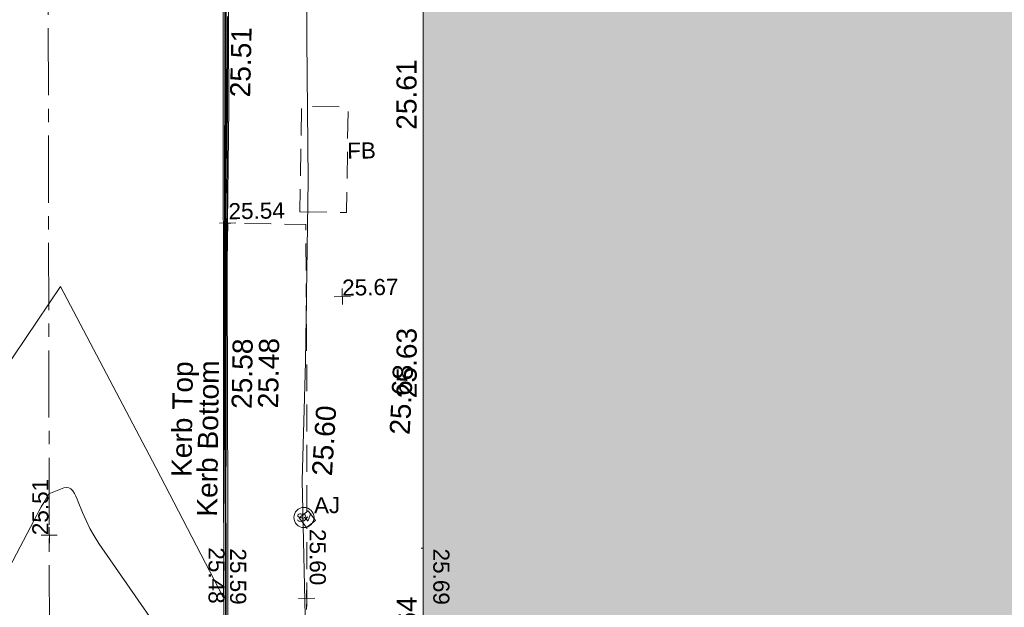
# Model space of a CAD drawing. Header units: millimetres. Extents: x -290717 to 520720, y -88450 to 287762.
# Tile 151 of 197: x -212884 to -194533, y 135136 to 146079. Entities that reach past the tile are written whole.
import ezdxf

# ---------------------------------------------------------------- set-up
doc = ezdxf.new("R2010")
doc.units = ezdxf.units.MM
for name, pattern in [('IMPORT-CENTER _6_', [2000, 1250, -250, 250, -250]), ('IMPORT-DASHED _2_', [750, 500, -250]), ('IMPORT-UG_ELEC_STREET LIGHTING_QLB2 _2_', [2700, 1500, -300, 0, -250, 150, -300, 0, -200])]:
    doc.linetypes.add(name, pattern=pattern)
for name, color, linetype, lineweight, true_color in [('00_TOPO_FOOTPATH', 7, 'Continuous', 9, 0xa50000), ('00_TOPO_KERB_BOTTOM', 1, 'Continuous', 9, 0xff0000), ('00_TOPO_KERB_TOP', 7, 'Continuous', 9, 0xa500a5), ('00_TOPO_SERV_STOP_VALVE', 7, 'Continuous', 9, 0x666666), ('00_UAV_BUILDING_OUTLINE', 5, 'Continuous', 9, 0x0000ff), ('01_DTM_CONTOUR_MNR', 7, 'Continuous', 9, 0xa5a552), ('12333-PUM-2D-U-0001-C01 - Rev2_REVIT IMPORT_dwg', 7, 'Continuous', 9, 0x767676), ('A_RHA_Line', 7, 'Continuous', 9, 0x00a600), ('ARMSTRONG_JUNCTION', 7, 'Continuous', 9, 0xa55200), ('ARMSTRONG_JUNCTION_TXT', 7, 'Continuous', 9, 0xa55200), ('CONTOURS_MINOR', 7, 'Continuous', 9, 0x00a5a5), ('FLOWER_BED', 40, 'IMPORT-DASHED _2_', 9, 0xffbf00), ('FLOWER_BED_TXT', 40, 'Continuous', 9, 0xffbf00), ('KERB_BOTTOM', 7, 'Continuous', 9, 0x0000a5), ('KERB_BOTTOM_LVL', 7, 'Continuous', 9, 0x0000a5), ('KERB_TOP', 2, 'Continuous', 9, 0xffff00), ('KERB_TOP_LVL', 2, 'Continuous', 9, 0xffff00), ('ROAD_CROWNLINE', 7, 'IMPORT-CENTER _6_', 9, 0xa500a5), ('ROAD_CROWNLINE_LVL', 7, 'Continuous', 9, 0xa500a5), ('SPOT_HEIGHTS_LVL', 7, 'Continuous', 9, 0x00a500)]:
    doc.layers.add(name, color=color, linetype=linetype, lineweight=lineweight, true_color=true_color)
for name, color, linetype, lineweight in [('A_RHA_Detail', 7, 'Continuous', 9), ('CHANGE_OF_SURFACE', 7, 'IMPORT-DASHED _2_', 9), ('CHANGE_OF_SURFACE_LVL', 7, 'Continuous', 9), ('GEN-TEXT', 7, 'Continuous', 9)]:
    doc.layers.add(name, color=color, linetype=linetype, lineweight=lineweight)
doc.styles.add('Arial_3', font='arial.ttf', dxfattribs={"height": 300})
doc.styles.add('Swis721 Lt BT', font='swissl.ttf', dxfattribs={"height": 400})
doc.styles.add('Swis721 Lt BT_2', font='swissl.ttf', dxfattribs={"height": 375})

# ---------------------------------------------------------------- blocks, each defined once
blk = doc.blocks.new('12333-PUM-2D-U-0001-C01 - Rev2_REVIT IMPORT_dwg_MSL_Sluice_Valve_SYM-2077246-Site Location Plan Existing')
at = {"layer": '00_TOPO_SERV_STOP_VALVE', "color": 254, "true_color": 0xcccccc}
blk.add_circle((0, 0), 500, dxfattribs=at)
at = {"layer": '00_TOPO_SERV_STOP_VALVE', "insert": (0, 199), "char_height": 400, "width": 785.11, "attachment_point": 2, "line_spacing_factor": 1.005062, "style": 'Swis721 Lt BT'}
blk.add_mtext('SV', dxfattribs=at)
blk = doc.blocks.new('12333-PUM-2D-U-0001-C01 - Rev2_REVIT IMPORT_dwg_MGS62954_T2_Galway_ITM_3d_Rev1-2077680-Site Location Plan Existing')
at = {"layer": '00_TOPO_FOOTPATH', "color": 254, "true_color": 0xcccccc, "flags": 128}
blk.add_lwpolyline([(533697065, 725708028), (533697002, 725704734), (533696983, 725702114), (533696874, 725698723), (533696771, 725696519), (533696787, 725693159), (533696714, 725689608), (533696588, 725685275), (533696568, 725681646), (533696524, 725679141), (533696438, 725676039), (533696400, 725673539)], dxfattribs=at)
at = {"layer": '00_TOPO_KERB_BOTTOM', "color": 254, "true_color": 0xcccccc, "flags": 128}
blk.add_lwpolyline([(533695500, 725708174), (533695451, 725705384), (533695409, 725702843), (533695364, 725699926), (533695317, 725697160), (533695273, 725694358), (533695237, 725692164), (533695193, 725690121), (533695138, 725687448), (533695096, 725685243), (533695040, 725682670), (533694981, 725679619), (533694934, 725676973), (533694911, 725675533)], dxfattribs=at)
at = {"layer": '00_TOPO_KERB_TOP', "color": 254, "true_color": 0xcccccc, "flags": 128}
blk.add_lwpolyline([(533695545, 725708173), (533695495, 725705383), (533695452, 725702842), (533695407, 725699925), (533695361, 725697159), (533695316, 725694358), (533695280, 725692164), (533695236, 725690120), (533695181, 725687447), (533695139, 725685242), (533695084, 725682669), (533695024, 725679618), (533694977, 725676972), (533694967, 725676312), (533694954, 725675532)], dxfattribs=at)
at = {"layer": '01_DTM_CONTOUR_MNR', "color": 254, "true_color": 0xcccccc, "flags": 128}
blk.add_lwpolyline([(533690320, 725697340), (533692330, 725700210), (533694052, 725696813), (533695270, 725694360), (533695320, 725696693), (533695328, 725697160), (533695360, 725698914), (533695380, 725699930), (533695410, 725701329), (533695436, 725702840), (533695450, 725703485), (533695486, 725705380)], dxfattribs=at)
at = {"xscale": 0.375, "yscale": 0.375, "zscale": 0.375}
blk.add_blockref('12333-PUM-2D-U-0001-C01 - Rev2_REVIT IMPORT_dwg_MSL_Sluice_Valve_SYM-2077246-Site Location Plan Existing', (533696793, 725695832), dxfattribs=at)
at = {"layer": '00_TOPO_FOOTPATH', "color": 251, "true_color": 0x666666, "char_height": 375, "width": 1495.9, "attachment_point": 1, "line_spacing_factor": 1.005062, "style": 'Swis721 Lt BT_2'}
for s, insert, rotation in [('25.68', (533698415, 725697355), 86.0971), ('25.60', (533696954, 725696618), 85.3679)]:
    blk.add_mtext(s, dxfattribs=dict(at, insert=insert, rotation=rotation))
at = {"layer": '00_TOPO_KERB_BOTTOM', "color": 251, "true_color": 0x666666, "char_height": 375, "attachment_point": 1, "line_spacing_factor": 1.005062, "style": 'Swis721 Lt BT_2'}
for s, insert, width, rotation in [('25.48', (533695971, 725697883), 1495.9, 88.0507), ('Kerb Bottom', (533694798, 725695884), 3414.46, 88.2676)]:
    blk.add_mtext(s, dxfattribs=dict(at, insert=insert, width=width, rotation=rotation))
at = {"layer": '00_TOPO_KERB_TOP', "color": 251, "true_color": 0x666666, "char_height": 375, "attachment_point": 1, "line_spacing_factor": 1.005062, "style": 'Swis721 Lt BT_2'}
for s, insert, width, rotation in [('25.51', (533695551, 725703684), 1495.9, 87.708), ('25.58', (533695479, 725697881), 1495.9, 88.0507), ('Kerb Top', (533694336, 725696632), 2493.17, 88.2676)]:
    blk.add_mtext(s, dxfattribs=dict(at, insert=insert, width=width, rotation=rotation))
at = {"layer": '00_UAV_BUILDING_OUTLINE', "color": 251, "true_color": 0x666666, "char_height": 375, "width": 1495.9, "attachment_point": 1, "rotation": 89.0222, "line_spacing_factor": 1.005062, "style": 'Swis721 Lt BT_2'}
for s, insert in [('25.61', (533698643, 725703021)), ('25.63', (533698558, 725698022)), ('25.64', (533698473, 725693023))]:
    blk.add_mtext(s, dxfattribs=dict(at, insert=insert))
blk = doc.blocks.new('12333-PUM-2D-U-0001-C01 - Rev2_REVIT IMPORT_dwg_SPOT-V243-Site Location Plan Existing')
at = {"layer": 'CHANGE_OF_SURFACE_LVL', "color": 253, "true_color": 0xaaaaaa}
blk.add_line((-500, 0), (-380, 0), dxfattribs=at)
blk = doc.blocks.new('12333-PUM-2D-U-0001-C01 - Rev2_REVIT IMPORT_dwg_SPOT-2077769-Site Location Plan Existing')
at = {"layer": 'CHANGE_OF_SURFACE_LVL', "color": 253, "true_color": 0xaaaaaa}
for p, q in [((-500, 0), (500, 0)), ((0, 500), (0, -500))]:
    blk.add_line(p, q, dxfattribs=at)
blk = doc.blocks.new('12333-PUM-2D-U-0001-C01 - Rev2_REVIT IMPORT_dwg_SPOT-2077775-Site Location Plan Existing')
at = {"layer": 'SPOT_HEIGHTS_LVL', "color": 9, "true_color": 0xaae1aa}
for p, q in [((-500, 0), (500, 0)), ((0, 500), (0, -500))]:
    blk.add_line(p, q, dxfattribs=at)
blk = doc.blocks.new('12333-PUM-2D-U-0001-C01 - Rev2_REVIT IMPORT_dwg_SPOT-2077774-Site Location Plan Existing')
at = {"layer": 'ROAD_CROWNLINE_LVL', "color": 254, "true_color": 0xe1aae1}
for p, q in [((-500, 0), (500, 0)), ((0, 500), (0, -500))]:
    blk.add_line(p, q, dxfattribs=at)
blk = doc.blocks.new('12333-PUM-2D-U-0001-C01 - Rev2_REVIT IMPORT_dwg-1620468-Site Location Plan Existing')
at = {"layer": 'ARMSTRONG_JUNCTION', "color": 9, "true_color": 0xe1c5aa, "flags": 128}
blk.add_lwpolyline([(55793, 80099), (55624, 79972), (55760, 79790), (55930, 79917)], close=True, dxfattribs=at)
at = {"layer": 'CHANGE_OF_SURFACE', "color": 253, "true_color": 0xaaaaaa, "flags": 128}
for points in [[(55767, 80079), (55813, 82719), (55842, 85434), (54387, 85485)], [(55339, 58345), (55340, 58395), (55341, 58459), (55386, 60412), (55427, 62172), (55974, 62181), (55978, 63105), (55436, 63110), (55545, 68803), (55644, 73916), (55738, 78473), (55761, 79791)]]:
    blk.add_lwpolyline(points, dxfattribs=at)
at = {"layer": 'CONTOURS_MINOR', "color": 254, "true_color": 0xaae1e1, "flags": 128}
blk.add_lwpolyline([(47888, 74919), (50682, 80017), (50728, 80098), (50774, 80180), (50822, 80260), (50870, 80340), (50968, 80499), (51249, 80607), (51298, 80614), (51343, 80608), (51381, 80585), (51415, 80549), (51442, 80498), (51468, 80447), (51491, 80395), (51513, 80341), (51588, 80142), (51651, 79992), (51720, 79844), (51800, 79702), (51885, 79563), (54178, 76129), (54226, 78419), (54233, 78715), (54239, 79012), (54245, 79309), (54251, 79606), (54263, 80199), (54292, 81696), (54300, 82152), (54309, 82607), (54318, 83063), (54326, 83518), (54344, 84429), (54349, 84713), (54352, 84855), (54356, 84997), (54359, 85139), (54362, 85281), (54377, 85872), (54385, 86168), (54392, 86464), (54399, 86761), (54405, 87057), (54419, 87649), (54431, 88322), (54437, 88659), (54443, 88995), (54450, 89332)], dxfattribs=at)
at = {"layer": 'FLOWER_BED', "color": 41, "true_color": 0xffe9aa, "flags": 128}
blk.add_lwpolyline([(55737, 85671), (56605, 85643), (56669, 87610), (55801, 87638)], close=True, dxfattribs=at)
at = {"layer": 'GEN-TEXT', "color": 253, "true_color": 0xaaaaaa}
for p, q in [((55716, 79916), (55787, 79987)), ((55787, 79916), (55716, 79987))]:
    blk.add_line(p, q, dxfattribs=at)
at = {"layer": 'KERB_BOTTOM', "color": 9, "true_color": 0xaaaae1, "flags": 128}
blk.add_lwpolyline([(53921, 59366), (53878, 59365), (53894, 60144), (53927, 62491), (53953, 63869), (53999, 66351), (54050, 69016), (54143, 73985), (54176, 76129), (54252, 80201), (54313, 84433), (54403, 87647), (54440, 90498), (54490, 93289), (54499, 94400), (54475, 97933), (54570, 100571), (54655, 100647), (54796, 100722), (55366, 100712), (63624, 100608)], dxfattribs=at)
at = {"layer": 'KERB_TOP', "color": 51, "true_color": 0xffffaa, "flags": 128}
blk.add_lwpolyline([(54221, 76128), (54297, 80200), (54358, 84432), (54387, 85485), (54447, 87646), (54485, 90497), (54527, 92973), (54559, 94895), (54554, 95362), (54545, 96253), (54533, 97393), (54541, 97714), (54544, 97789), (54619, 100548), (54683, 100605), (54808, 100672), (55366, 100663), (63613, 100559), (63624, 100608)], dxfattribs=at)
at = {"layer": 'ROAD_CROWNLINE', "color": 254, "true_color": 0xe1aae1, "flags": 128}
blk.add_lwpolyline([(50017, 33937), (50181, 42277), (50538, 49563), (50767, 65954), (50960, 79732), (51224, 96758), (51752, 113780)], dxfattribs=at)
blk.add_blockref('12333-PUM-2D-U-0001-C01 - Rev2_REVIT IMPORT_dwg_MGS62954_T2_Galway_ITM_3d_Rev1-2077680-Site Location Plan Existing', (-533641080, -725615854))
at = {"xscale": 0.3, "yscale": 0.3, "zscale": 0.3}
for name, p in [('12333-PUM-2D-U-0001-C01 - Rev2_REVIT IMPORT_dwg_SPOT-2077769-Site Location Plan Existing', (54387, 85485)), ('12333-PUM-2D-U-0001-C01 - Rev2_REVIT IMPORT_dwg_SPOT-2077775-Site Location Plan Existing', (56500, 84080)), ('12333-PUM-2D-U-0001-C01 - Rev2_REVIT IMPORT_dwg_SPOT-2077774-Site Location Plan Existing', (50960, 79732)), ('12333-PUM-2D-U-0001-C01 - Rev2_REVIT IMPORT_dwg_SPOT-V243-Site Location Plan Existing', (58040, 79367)), ('12333-PUM-2D-U-0001-C01 - Rev2_REVIT IMPORT_dwg_SPOT-2077769-Site Location Plan Existing', (55738, 78473))]:
    blk.add_blockref(name, p, dxfattribs=at)
at = {"layer": 'ARMSTRONG_JUNCTION_TXT', "insert": (55902, 80350), "char_height": 300, "width": 583.98, "attachment_point": 1, "line_spacing_factor": 0.941778, "style": 'Arial_3'}
blk.add_mtext('AJ', dxfattribs=at)
at = {"layer": 'CHANGE_OF_SURFACE_LVL', "insert": (54407, 85855), "char_height": 300, "width": 1256.11, "attachment_point": 1, "line_spacing_factor": 0.941778, "style": 'Arial_3'}
blk.add_mtext('25.54', dxfattribs=at)
at = {"layer": 'CHANGE_OF_SURFACE_LVL', "char_height": 300, "width": 1256.11, "attachment_point": 1, "rotation": 268.9468, "line_spacing_factor": 0.941778, "style": 'Arial_3'}
for s, insert in [('25.60', (56117, 79757)), ('25.69', (58414, 79352))]:
    blk.add_mtext(s, dxfattribs=dict(at, insert=insert))
at = {"layer": 'FLOWER_BED_TXT', "insert": (56637, 86942), "char_height": 300, "width": 639.07, "attachment_point": 1, "line_spacing_factor": 0.941778, "style": 'Arial_3'}
blk.add_mtext('FB', dxfattribs=at)
at = {"layer": 'KERB_BOTTOM_LVL', "insert": (54226, 79448), "char_height": 300, "width": 1256.11, "attachment_point": 1, "rotation": 268.9468, "line_spacing_factor": 0.941778, "style": 'Arial_3'}
blk.add_mtext('25.48', dxfattribs=at)
at = {"layer": 'KERB_TOP_LVL', "insert": (54627, 79422), "char_height": 300, "width": 1256.11, "attachment_point": 1, "rotation": 268.9468, "line_spacing_factor": 0.941778, "style": 'Arial_3'}
blk.add_mtext('25.59', dxfattribs=at)
at = {"layer": 'ROAD_CROWNLINE_LVL', "insert": (50645, 79737), "char_height": 300, "width": 1256.11, "attachment_point": 1, "rotation": 89.11, "line_spacing_factor": 0.941778, "style": 'Arial_3'}
blk.add_mtext('25.51', dxfattribs=at)
at = {"layer": 'SPOT_HEIGHTS_LVL', "insert": (56500, 84395), "char_height": 300, "width": 1256.11, "attachment_point": 1, "line_spacing_factor": 0.941778, "style": 'Arial_3'}
blk.add_mtext('25.67', dxfattribs=at)

msp = doc.modelspace()

# ---------------------------------------------------------------- hatches: boundary and pattern name
at = {"layer": 'A_RHA_Detail', "true_color": 0xc0c0c0}
h = msp.add_hatch(color=9, dxfattribs=at)
h.paths.add_polyline_path([(-80881, -68503), (-80401, -68483), (-80401, -62985), (-24475, -63009), (-24456, -50840), (-36623, -50832), (-36623, -44229), (-50959, -44214), (-50959, -42574), (-54564, -42571), (-54566, -45054), (-92409, -45027), (-92412, -49202), (-100062, -49202), (-100052, -64853), (-86121, -64853), (-86092, -62958), (-84861, -62958), (-84855, -68240), (-80871, -68240)])
h.paths.add_polyline_path([(-137239, -68462), (-132720, -68433), (-132847, -62850), (-130455, -62917), (-130498, -61356), (-117581, -61423), (-117492, -49184), (-125137, -49178), (-125134, -45033), (-163007, -45006), (-163007, -44090), (-163124, -44090), (-163123, -42384), (-166564, -42384), (-166565, -44044), (-193158, -44025), (-193195, -62864), (-137270, -62917), (-137254, -65680)])
h.paths.add_polyline_path([(120311, -32334), (120312, -31611), (133451, -31638), (133469, -19718), (121296, -19692), (121320, -8191), (112277, -8172), (112263, -14811), (78286, -14740), (78293, -8167), (76546, -8163), (69356, -8153), (69354, -9157), (68373, -9155), (68373, -13706), (69334, -13708), (69325, -16250), (66623, -16250), (66620, -17995), (65989, -17995), (65985, -19731), (57152, -19712), (57127, -31560), (70278, -31587), (70278, -32272), (78264, -32285), (78267, -31020), (112336, -31091), (112336, -32318), (119781, -32333)])
h.paths.add_polyline_path([(7504, -1791), (15482, -674), (15484, 148), (56188, 206), (56156, 14338), (18017, 14236), (17968, 34313), (21727, 34324), (21709, 40608), (18010, 40608), (17996, 45484), (9770, 45421), (3966, 45443), (3985, 14177), (1023, 14177), (-277, 14191), (-232, 5977), (-226, 194), (1220, 180), (7478, 143), (7489, -674)])
h.paths.add_polyline_path([(77756, 53), (77730, 1700), (94464, 1660), (94606, 17991), (88810, 18015), (88800, 14437), (69414, 14458), (69377, 100), (70761, 92)])
h.paths.add_polyline_path([(61252, 46454), (105775, 46473), (105768, 61853), (92285, 61853), (92309, 65784), (96107, 65768), (96060, 75209), (101085, 75072), (104988, 74765), (108404, 74364), (112009, 73787), (115645, 73050), (116891, 72762), (120209, 71893), (120865, 71704), (124136, 70670), (127436, 69481), (127820, 69395), (128274, 69332), (128732, 69307), (129190, 69320), (129645, 69372), (130095, 69461), (130535, 69588), (130963, 69751), (131376, 69950), (131771, 70182), (132163, 70461), (132496, 70742), (132821, 71065), (133117, 71414), (133384, 71787), (133617, 72179), (133817, 72591), (133983, 73018), (134112, 73458), (134204, 73907), (134258, 74362), (134273, 74820), (134251, 75277), (134190, 75731), (134091, 76179), (133955, 76617), (133783, 77041), (133576, 77450), (133336, 77840), (133064, 78209), (132762, 78554), (132432, 78872), (132077, 79161), (131698, 79420), (131300, 79646), (131094, 79746), (132146, 83110), (122788, 86283), (121604, 82800), (117096, 83871), (116842, 83526), (116121, 91222), (110238, 91274), (110194, 90435), (104988, 90486), (104973, 94310), (103746, 94310), (103840, 122852), (96365, 122932), (96350, 123952), (104556, 123902), (104607, 120249), (125503, 120134), (125662, 137657), (114480, 137699), (114382, 129150), (104644, 129188), (104578, 126217), (101184, 126159), (101265, 135959), (89967, 135989), (89928, 125824), (93631, 125841), (93581, 122932), (88697, 122905), (88679, 95739), (86378, 95739), (86378, 96178), (83280, 96201), (83274, 95736), (70170, 95733), (70166, 96272), (66675, 96257), (66655, 95756), (65785, 95756), (65888, 117471), (53473, 117488), (53434, 98570), (40649, 98570), (40610, 94406), (38854, 94410), (38849, 89464), (40612, 89518), (40665, 86258), (38372, 86306), (38370, 76901), (50938, 76944), (50923, 74599), (56485, 74589), (56485, 75195), (92465, 75233), (92646, 71767), (89811, 69363), (85313, 69361), (85313, 66907), (75210, 66903), (75210, 63816), (70819, 63816), (70819, 64253), (69457, 64253), (69456, 66902), (61303, 66899), (61305, 63970), (70500, 63970), (70500, 61853), (61246, 61849), (61252, 46455)])
h.paths.add_polyline_path([(-17153, 48569), (-17153, 60770), (-29363, 60775), (-29363, 67399), (-43507, 67405), (-43489, 69093), (-45766, 69109), (-45794, 67405), (-47272, 67404), (-47272, 66455), (-86005, 66469), (-86007, 60522), (-92663, 60522), (-92667, 50184), (-79752, 50180), (-79752, 48591), (-17158, 48569)])
h.paths.add_polyline_path([(-201056, 48629), (-138378, 48635), (-138378, 50133), (-125468, 50134), (-125469, 60566), (-132187, 60566), (-132187, 66533), (-170643, 66806), (-170643, 67739), (-200340, 67489), (-200349, 60828), (-201058, 60828), (-201057, 51102)])
h.paths.add_polyline_path([(-240052, 54769), (-239444, 54811), (-239187, 54842), (-238765, 54941), (-238382, 55122), (-237990, 55355), (-237269, 55936), (-237030, 56229), (-236793, 56569), (-236555, 57004), (-236433, 57267), (-236300, 57753), (-236251, 58017), (-236236, 58516), (-236233, 58988), (-236214, 59823), (-236364, 59821), (-236634, 60698), (-236392, 61432), (-236225, 61435), (-236202, 62638), (-232564, 62639), (-232564, 63049), (-232732, 63049), (-232860, 63458), (-232732, 63914), (-232561, 63914), (-232522, 70598), (-240629, 70599), (-240630, 72351), (-246413, 72347), (-246413, 70616), (-254450, 70619), (-254455, 70754), (-254470, 73192), (-263883, 73268), (-263902, 68261), (-263715, 68260), (-263553, 67820), (-263719, 67392), (-263914, 67392), (-263957, 58634), (-260181, 58611), (-260192, 56354), (-257185, 56339), (-257213, 57093), (-257339, 57093), (-257471, 57532), (-257339, 58062), (-257203, 58064), (-257174, 58599), (-256478, 58575), (-256478, 58789), (-256013, 58912), (-255397, 58781), (-255397, 58596), (-243810, 58586), (-243805, 58352), (-243741, 57885), (-243619, 57422), (-243424, 56944), (-243247, 56608), (-243003, 56250), (-242732, 55933), (-242372, 55603), (-242141, 55425), (-241805, 55217), (-241529, 55077), (-241101, 54917), (-240836, 54841), (-240453, 54789), (-240203, 54777)])
h.paths.add_polyline_path([(40277, 59895), (40329, 69197), (36589, 69218), (36619, 74674), (32264, 74687), (32233, 69156), (11917, 69270), (11967, 78219), (29088, 78123), (29143, 88141), (15719, 88216), (15733, 90590), (4594, 90652), (4525, 78265), (10097, 78234), (10077, 74773), (4548, 74804), (4466, 60107), (19126, 60025), (19140, 62528), (31739, 62457), (31725, 59943), (38370, 59906)])
h.paths.add_polyline_path([(-246083, 72334), (-246083, 72334), (-246208, 72334)])
h.paths.add_polyline_path([(-114575, 112178), (-114575, 112178), (-114707, 115802)])
h.paths.add_polyline_path([(-154700, 101760), (-114382, 101776), (-114382, 106927), (-113756, 106927), (-113758, 111847), (-114432, 111847), (-114432, 112178), (-114575, 112178), (-114579, 121707), (-123057, 121707), (-123069, 156453), (-119381, 156454), (-119381, 160166), (-115501, 160167), (-115503, 166207), (-132412, 166600), (-132412, 166666), (-135275, 166665), (-135275, 166628), (-135911, 166628), (-135911, 166352), (-152521, 166346), (-152518, 159143), (-150699, 159118), (-150756, 122561), (-151059, 122561), (-151061, 121302), (-154138, 121373), (-154138, 121865), (-154704, 121867), (-154689, 119352), (-154746, 119352), (-154746, 118722), (-160794, 118749), (-160794, 119411), (-163852, 119422), (-163855, 118762), (-167569, 118779), (-166635, 124395), (-166844, 124471), (-167569, 124708), (-168028, 124841), (-168631, 124991), (-169238, 125117), (-169850, 125220), (-170466, 125298), (-171089, 125352), (-171704, 125381), (-172325, 125386), (-172782, 125375), (-173402, 125337), (-174019, 125276), (-174634, 125190), (-175245, 125081), (-176047, 124896), (-176665, 124725), (-177045, 124609), (-177632, 124405), (-176665, 118819), (-177559, 118822), (-177662, 125263), (-176365, 126543), (-159462, 126320), (-157058, 128609), (-157061, 136153), (-158639, 137740), (-159352, 137740), (-161634, 140201), (-168728, 140257), (-171035, 137943), (-174184, 137943), (-176460, 140292), (-177342, 140292), (-177342, 140358), (-183429, 140356), (-185922, 137917), (-185922, 131757), (-186907, 131757), (-187725, 130810), (-187724, 127376), (-186481, 126305), (-186479, 122327), (-185176, 121059), (-180304, 121059), (-180304, 118802), (-193555, 118802), (-193555, 133118), (-192594, 133118), (-192594, 134201), (-192225, 134201), (-192226, 136615), (-192595, 136615), (-192595, 137734), (-193589, 137734), (-193589, 147475), (-193163, 147493), (-192607, 147551), (-192360, 147590), (-192200, 147617), (-191883, 147683), (-191569, 147762), (-191020, 147932), (-190951, 147956), (-190648, 148071), (-190350, 148198), (-190057, 148336), (-189770, 148486), (-189375, 148717), (-189133, 148873), (-188868, 149059), (-188610, 149255), (-188355, 149465), (-188080, 149714), (-187885, 149902), (-187538, 150274), (-187446, 150378), (-187241, 150629), (-187046, 150888), (-186862, 151154), (-186546, 151670), (-186524, 151707), (-163675, 151670), (-163688, 148134), (-157304, 148136), (-157304, 155760), (-157557, 155765), (-157556, 166678), (-187009, 166700), (-187013, 162054), (-188707, 162045), (-188706, 155022), (-188738, 154651), (-188799, 154283), (-188857, 154035), (-188966, 153679), (-189103, 153333), (-189266, 152998), (-189455, 152677), (-189645, 152421), (-189917, 152104), (-190213, 151809), (-190531, 151539), (-190869, 151294), (-191225, 151076), (-191598, 150887), (-192093, 150683), (-192485, 150570), (-192904, 150482), (-193187, 150441), (-193594, 150407), (-193595, 151460), (-205369, 151455), (-205354, 113350), (-207187, 113349), (-207184, 105991), (-205313, 105991), (-205311, 101770), (-175489, 101781), (-175489, 110890), (-154703, 110898), (-154701, 103310)])
h.paths.add_polyline_path([(193736, 113048), (208865, 114991), (208976, 114127), (216448, 115086), (216039, 118272), (232649, 120405), (233426, 114352), (240632, 115278), (239855, 121330), (256407, 123456), (257092, 118089), (264572, 119041), (261878, 138525), (259179, 138222), (259197, 137439), (254686, 136897), (255413, 131315), (240853, 129522), (239771, 137919), (240650, 138010), (240062, 142777), (239166, 142685), (237631, 151018), (266173, 154561), (271297, 142612), (276532, 144861), (274942, 148528), (302075, 160135), (300216, 164320), (301528, 164907), (300405, 167478), (299017, 166946), (295627, 174519), (294333, 177537), (287289, 174519), (289428, 169661), (272957, 162557), (271943, 164897), (267016, 162764), (268502, 159357), (265200, 157946), (226856, 153147), (227510, 148852), (228281, 141179), (227302, 141050), (227895, 136433), (228749, 136524), (229602, 128024), (217691, 126494), (217642, 126874), (215139, 126553), (215195, 126113), (215016, 126090), (214841, 127450), (192259, 124549), (193486, 114991)])
h.paths.add_polyline_path([(-78076, 117606), (-78076, 117610), (-78070, 129486), (-74723, 129478), (-74723, 125436), (-48016, 125380), (-47997, 135873), (-61198, 135902), (-74715, 135924), (-74724, 131865), (-78070, 131873), (-78063, 149550), (-58292, 149542), (-58292, 148946), (-37708, 148938), (-37708, 159740), (-44148, 159743), (-44148, 162961), (-49830, 162961), (-49831, 160632), (-78494, 160644), (-78494, 161615), (-78739, 161615), (-78692, 168188), (-90845, 168127), (-90963, 152687), (-89065, 152686), (-89080, 117610), (-78375, 117606)])
h.paths.add_polyline_path([(69255, 129236), (69260, 136168), (86068, 136131), (86009, 164703), (58790, 164724), (58790, 170119), (54460, 170122), (54457, 166153), (47042, 166159), (47041, 164669), (39173, 164675), (39173, 164079), (17015, 164095), (17002, 147267), (12660, 147267), (12654, 139138), (17031, 139135), (17025, 129935), (39191, 129919), (39191, 129258), (69014, 129236)])
h.paths.add_polyline_path([(39266, 139468), (33051, 139484), (33088, 153428), (39278, 153412), (39278, 152830), (43058, 152820), (43025, 140093), (39267, 140093)])
h.paths.add_polyline_path([(1980, 189123), (18699, 189180), (18678, 195254), (24349, 195273), (24335, 199551), (28830, 199566), (28798, 208816), (24335, 208806), (24334, 209113), (16812, 209088), (16807, 208844), (6772, 208809), (6797, 201489), (-8471, 201437), (-8471, 200429), (-11856, 200418), (-11824, 190892), (-7615, 190905), (-7615, 190171), (-4609, 190169), (-4608, 190917), (1973, 190939), (1977, 189837)])
h.paths.add_polyline_path([(-20506, 190640), (-20122, 206347), (-41550, 207015), (-41462, 210450), (-31391, 210152), (-31079, 223863), (-44305, 224231), (-44491, 211866), (-47510, 211943), (-47723, 203659), (-47076, 203635), (-47175, 199532), (-46801, 199520), (-46874, 195479), (-44600, 195425), (-44686, 192243), (-38074, 192136), (-38104, 191127), (-21538, 190669)])
h.paths.add_polyline_path([(16801, 195962), (9657, 196015), (9644, 199514), (11632, 199486), (11632, 203322), (16807, 203391), (16801, 195984)])
h.paths.add_polyline_path([(122085, 200536), (122088, 206386), (125211, 206386), (125211, 206646), (126203, 206646), (126203, 207041), (130401, 206979), (130444, 209883), (126203, 209946), (126203, 214624), (127365, 214624), (127365, 225380), (126160, 225380), (126207, 241475), (119483, 241496), (119479, 246182), (109944, 246175), (109953, 233033), (115001, 233033), (115000, 208653), (112026, 208653), (112024, 200539), (122025, 200536)])
h.paths.add_polyline_path([(30087, 200987), (38031, 201029), (38031, 202923), (38110, 202923), (38067, 208828), (38013, 208828), (38012, 209013), (30045, 208970), (30061, 205986)])
h.paths.add_polyline_path([(195986, 205662), (202897, 206052), (202677, 209946), (195766, 209555)])
h.paths.add_polyline_path([(-91652, 206393), (-79454, 206433), (-79629, 238246), (-68904, 238215), (-68919, 246314), (-68757, 246313), (-68755, 246639), (-79620, 246651), (-79607, 247344), (-82155, 247318), (-82155, 247488), (-91641, 247473), (-91639, 246846), (-131470, 246641), (-131470, 250160), (-142857, 250177), (-142864, 246220), (-165119, 246272), (-165040, 253908), (-178677, 253930), (-178700, 238177), (-138599, 238209), (-138548, 206628), (-126647, 206572), (-126667, 234826), (-124963, 234826), (-124969, 234688), (-91596, 234664), (-91651, 207156)])
h.paths.add_polyline_path([(142124, 209114), (152768, 209127), (152745, 227013), (142101, 226999), (142122, 210583)])
h.paths.add_polyline_path([(168999, 209275), (169027, 226860), (161687, 226877), (161648, 209291), (168847, 209275)])
h.paths.add_polyline_path([(49761, 218477), (49794, 223316), (41274, 223363), (41274, 223291), (32187, 223352), (32202, 225553), (20082, 225635), (20035, 218708), (31566, 218630), (31566, 218599), (49547, 218478)])
h.paths.add_polyline_path([(162362, 234154), (162367, 241590), (135261, 241631), (135249, 234198), (160249, 234157)])
h.paths.add_polyline_path([(176459, 246710), (176516, 252173), (168884, 252253), (168935, 257069), (164355, 257117), (164296, 251512), (164417, 251511), (164368, 246837), (172300, 246753)])

# ---------------------------------------------------------------- linework, layer by layer
at = {"layer": 'A_RHA_Line', "color": 7}
for p, q in [((-205368, 148778), (-205366, 143778)), ((-205366, 143778), (-205364, 138778)), ((-205364, 138778), (-205362, 133778))]:
    msp.add_line(p, q, dxfattribs=at)

# ---------------------------------------------------------------- block references
at = {"layer": '12333-PUM-2D-U-0001-C01 - Rev2_REVIT IMPORT_dwg', "color": 254, "linetype": 'IMPORT-UG_ELEC_STREET LIGHTING_QLB2 _2_', "true_color": 0xffd4d4, "rotation": 0.9999999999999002}
msp.add_blockref('12333-PUM-2D-U-0001-C01 - Rev2_REVIT IMPORT_dwg-1620468-Site Location Plan Existing', (-261895, 55870), dxfattribs=at)

doc.saveas('drawing.dxf')
